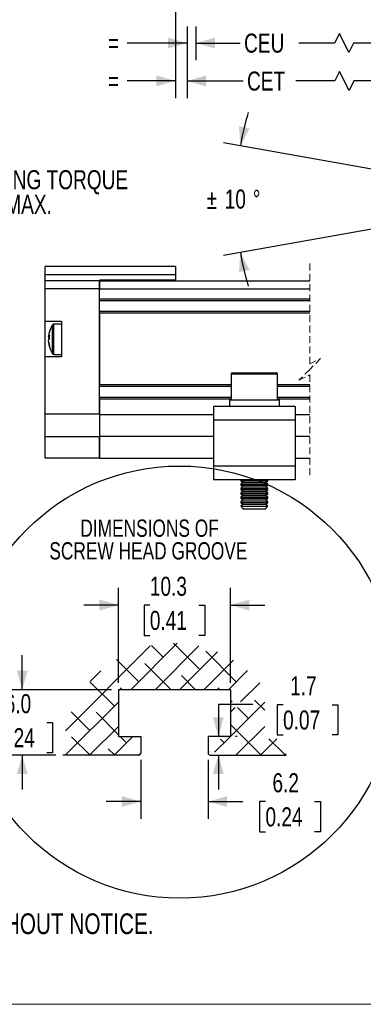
# Model space of a CAD drawing. Header units: millimetres. Extents: x 0 to 432, y 0 to 279.
# Tile 5 of 13: x 120 to 184, y 0 to 181. Entities that reach past the tile are written whole.
import ezdxf

# ---------------------------------------------------------------- set-up
doc = ezdxf.new("R2010")
doc.units = ezdxf.units.MM
doc.linetypes.add('HIDDEN', pattern=[1.905, 1.27, -0.635])
doc.layers.add('DIMENSIONS', color=140, linetype='Continuous', lineweight=25)
doc.layers.add('TEXT', color=140, linetype='Continuous', lineweight=25)
doc.styles.add('SLDTEXTSTYLE0', font='TXT', dxfattribs={"width": 0.75})
doc.dimstyles.new('SLDDIMSTYLE0', dxfattribs={"dimtxt": 3.5, "dimasz": 3.5, "dimexe": 0, "dimexo": 0.0625, "dimgap": 0.875, "dimtad": 0, "dimtih": 1, "dimtoh": 1, "dimdec": 1, "dimrnd": 1e-09, "dimzin": 12, "dimdsep": 46, "dimtxsty": 'SLDTEXTSTYLE0', "dimsah": 1, "dimcen": 0.09, "dimadec": 0, "dimazin": 3, "dimtfac": 1, "dimtdec": 1, "dimtofl": 0, "dimtmove": 0, "dimatfit": 3, "dimfxl": 0, "dimfrac": 2, "dimtolj": 1, "dimtzin": 12, "dimarcsym": 0})
doc.dimstyles.new('SLDDIMSTYLE1', dxfattribs={"dimtxt": 3.5, "dimasz": 3.5, "dimexe": 0, "dimexo": 0.0625, "dimgap": 0.875, "dimtad": 0, "dimtih": 1, "dimtoh": 1, "dimdec": 4, "dimzin": 12, "dimdsep": 46, "dimtxsty": 'SLDTEXTSTYLE0', "dimsah": 1, "dimcen": 0.09, "dimadec": 0, "dimazin": 3, "dimtfac": 1, "dimtdec": 0, "dimtofl": 0, "dimtmove": 0, "dimatfit": 3, "dimfxl": 0, "dimfrac": 2, "dimtolj": 1, "dimtzin": 12, "dimarcsym": 0})
doc.dimstyles.new('SLDDIMSTYLE2', dxfattribs={"dimtxt": 3.5, "dimasz": 3.5, "dimexe": 0, "dimexo": 0.0625, "dimgap": 0.875, "dimtad": 0, "dimtih": 1, "dimtoh": 1, "dimdec": 1, "dimrnd": 1e-09, "dimzin": 12, "dimdsep": 46, "dimtxsty": 'SLDTEXTSTYLE0', "dimsah": 1, "dimcen": 0.09, "dimadec": 0, "dimazin": 3, "dimtfac": 1, "dimtdec": 1, "dimtmove": 0, "dimatfit": 0, "dimfxl": 0, "dimfrac": 2, "dimtolj": 1, "dimtzin": 12, "dimarcsym": 0})
doc.dimstyles.new('SLDDIMSTYLE7', dxfattribs={"dimtxt": 3.5, "dimasz": 3.5, "dimexe": 0, "dimexo": 0.0625, "dimgap": 0.875, "dimtad": 0, "dimtih": 1, "dimtoh": 1, "dimdec": 1, "dimlfac": 0.5, "dimrnd": 1e-09, "dimzin": 12, "dimdsep": 46, "dimtxsty": 'SLDTEXTSTYLE0', "dimsah": 1, "dimcen": 0.09, "dimadec": 0, "dimazin": 3, "dimtfac": 1, "dimtdec": 1, "dimtmove": 0, "dimatfit": 0, "dimfxl": 0, "dimfrac": 2, "dimtolj": 1, "dimtzin": 12, "dimarcsym": 0})
doc.dimstyles.new('SLDDIMSTYLE8', dxfattribs={"dimtxt": 3.5, "dimasz": 3.5, "dimexe": 0, "dimexo": 0.0625, "dimgap": 0.875, "dimtad": 0, "dimtih": 1, "dimtoh": 1, "dimdec": 1, "dimlfac": 0.5, "dimrnd": 1e-09, "dimzin": 4, "dimdsep": 46, "dimtxsty": 'SLDTEXTSTYLE0', "dimsah": 1, "dimcen": 0.09, "dimadec": 0, "dimazin": 1, "dimtfac": 1, "dimtdec": 1, "dimtmove": 0, "dimatfit": 0, "dimfxl": 0, "dimfrac": 2, "dimtolj": 1, "dimtzin": 12, "dimarcsym": 0})

# ---------------------------------------------------------------- blocks, each defined once
blk = doc.blocks.new('SW_NOTE_0_5')
at = {"layer": 'TEXT', "color": 0, "char_height": 3.81, "attachment_point": 1, "style": 'SLDTEXTSTYLE0'}
for s, insert in [('NOTES:', (0, 4.91)), ('1. DIMENSIONS CAN BE CHANGED BY MANUFACTURER WITHOUT NOTICE.', (2.86, -4.94)), ('2. DIMENSIONS DO NOT IMPLY TOLERANCE.', (2.86, -14.79))]:
    blk.add_mtext(s, dxfattribs=dict(at, insert=insert))
blk = doc.blocks.new('_D_3')
at = {"layer": 'DIMENSIONS'}
for p, q in [((187.68, 153.12), (157.97, 158.36)), ((187.68, 142.91), (157.97, 137.67))]:
    blk.add_line(p, q, dxfattribs=at)
for start, end in [(163.5581, 170), (190, 196.4419)]:
    blk.add_arc((216.65, 148.01), 56.41, start, end, dxfattribs=at)
for points in [[(161.1, 157.81), (162.79, 161.03), (160.83, 161.44)], [(161.1, 138.22), (160.83, 134.59), (162.79, 135)]]:
    blk.add_solid(points, dxfattribs=at)
at = {"layer": 'DIMENSIONS', "char_height": 3.5, "attachment_point": 1, "style": 'SLDTEXTSTYLE0'}
for s, insert in [('%%p', (154.88, 149.72)), ('10', (158.21, 149.78)), ('%%d', (163.38, 149.72))]:
    blk.add_mtext(s, dxfattribs=dict(at, insert=insert))
blk = doc.blocks.new('_D_7')
at = {"layer": 'DIMENSIONS'}
for p, q in [((152.92, 179.74), (152.92, 173.54)), ((214.97, 179.74), (214.97, 173.54)), ((179.32, 178.46), (178.44, 176.71)), ((181.07, 174.96), (179.32, 178.46)), ((152.92, 176.71), (161.07, 176.71)), ((178.44, 176.71), (171.85, 176.71)), ((181.94, 176.71), (181.07, 174.96)), ((214.97, 176.71), (181.94, 176.71))]:
    blk.add_line(p, q, dxfattribs=at)
for points in [[(152.92, 176.71), (156.42, 175.71), (156.42, 177.71)], [(214.97, 176.71), (211.47, 177.71), (211.47, 175.71)]]:
    blk.add_solid(points, dxfattribs=at)
at = {"layer": 'DIMENSIONS', "insert": (161.78, 178.45), "char_height": 3.5, "attachment_point": 1, "style": 'SLDTEXTSTYLE0'}
blk.add_mtext('CEU', dxfattribs=at)
blk = doc.blocks.new('_D_8')
at = {"layer": 'DIMENSIONS'}
for p, q in [((151.28, 179.74), (151.28, 166.57)), ((216.92, 179.74), (216.92, 166.57)), ((179.34, 171.5), (178.47, 169.75)), ((181.09, 168), (179.34, 171.5)), ((151.28, 169.75), (161.61, 169.75)), ((178.47, 169.75), (171.31, 169.75)), ((181.97, 169.75), (181.09, 168)), ((216.92, 169.75), (181.97, 169.75))]:
    blk.add_line(p, q, dxfattribs=at)
for points in [[(151.28, 169.75), (154.78, 168.75), (154.78, 170.75)], [(216.92, 169.75), (213.42, 170.75), (213.42, 168.75)]]:
    blk.add_solid(points, dxfattribs=at)
at = {"layer": 'DIMENSIONS', "insert": (162.32, 171.48), "char_height": 3.5, "attachment_point": 1, "style": 'SLDTEXTSTYLE0'}
blk.add_mtext('CET', dxfattribs=at)
blk = doc.blocks.new('_D_9')
at = {"layer": 'DIMENSIONS'}
for p, q in [((149.16, 200.89), (149.16, 166.57)), ((151.28, 179.74), (151.28, 166.57)), ((149.16, 169.75), (140.26, 169.75)), ((151.28, 169.75), (157.63, 169.75))]:
    blk.add_line(p, q, dxfattribs=at)
for points in [[(149.16, 169.75), (145.66, 170.75), (145.66, 168.75)], [(151.28, 169.75), (154.78, 168.75), (154.78, 170.75)]]:
    blk.add_solid(points, dxfattribs=at)
at = {"layer": 'DIMENSIONS', "insert": (136.72, 171.48), "char_height": 3.5, "attachment_point": 1, "style": 'SLDTEXTSTYLE0'}
blk.add_mtext('=', dxfattribs=at)
blk = doc.blocks.new('_D_11')
at = {"layer": 'DIMENSIONS'}
for p, q in [((151.28, 179.74), (151.28, 173.54)), ((152.92, 179.74), (152.92, 173.54)), ((151.28, 176.71), (140.26, 176.71)), ((152.92, 176.71), (159.27, 176.71))]:
    blk.add_line(p, q, dxfattribs=at)
for points in [[(151.28, 176.71), (147.78, 177.71), (147.78, 175.71)], [(152.92, 176.71), (156.42, 175.71), (156.42, 177.71)]]:
    blk.add_solid(points, dxfattribs=at)
at = {"layer": 'DIMENSIONS', "insert": (136.72, 178.45), "char_height": 3.5, "attachment_point": 1, "style": 'SLDTEXTSTYLE0'}
blk.add_mtext('=', dxfattribs=at)
blk = doc.blocks.new('SW_NOTE_0_7')
at = {"layer": 'TEXT', "color": 0, "char_height": 3.5, "attachment_point": 1, "style": 'SLDTEXTSTYLE0'}
for s, insert in [('TIGHTENING TORQUE', (0.59, 4.06)), ('240N.cm MAX.', (0.59, -0.47))]:
    blk.add_mtext(s, dxfattribs=dict(at, insert=insert))
blk = doc.blocks.new('SW_HATCH_0')
at = {"color": 0, "linetype": 'Continuous'}
for p, q in [((-4.59, -9.08), (11.01, 6.52)), ((7.43, -1.55), (15.98, 7)), ((13.39, 4.41), (11.22, 6.57)), ((11.92, -1.55), (19.98, 6.51)), ((20.12, 2.16), (15.27, 7.01)), ((26.86, -0.08), (21.24, 5.53)), ((8.9, -0.08), (4.79, 4.02)), ((16.41, -1.55), (23.38, 5.42)), ((20.9, -1.55), (26.35, 3.9)), ((0, 0), (1.91, 1.91)), ((14.86, -1.55), (10.02, 3.28)), ((25.39, -1.55), (28.93, 1.99)), ((19.35, -1.55), (16.75, 1.04)), ((4.41, -4.57), (-0.08, -0.09)), ((5.88, -1.55), (5.53, -1.21)), ((23.84, -1.55), (23.49, -1.21)), ((27.64, -3.79), (31.16, -0.27)), ((26.07, -3.79), (25.76, -3.48)), ((32.08, -5.31), (30.22, -3.45)), ((-4.57, -13.55), (5.16, -3.82)), ((25.3, -10.62), (32.08, -3.84)), ((25.76, -5.67), (26.64, -4.79)), ((29.1, -6.82), (27.07, -4.79)), ((-0.08, -9.06), (-3.51, -5.64)), ((5.16, -9.82), (1.04, -5.7)), ((-0.08, -13.55), (5.16, -8.31)), ((31.35, -13.55), (25.76, -7.97)), ((26.86, -13.55), (32.08, -8.33)), ((-0.08, -13.55), (-3.45, -10.19)), ((4.41, -13.55), (7.81, -10.15)), ((6.65, -11.31), (5.5, -10.15)), ((22.87, -13.05), (25.27, -10.65)), ((24.61, -11.31), (23.96, -10.65)), ((31.35, -13.55), (34.32, -10.58)), ((35.84, -13.55), (32.87, -10.58)), ((4.41, -13.55), (3.28, -12.43)), ((-4.57, -13.55), (-4.59, -13.54)), ((8.9, -13.55), (9.26, -13.19)), ((21.87, -13.05), (21.66, -12.85)), ((35.84, -13.55), (36.03, -13.36))]:
    blk.add_line(p, q, dxfattribs=at)
blk = doc.blocks.new('_D_30')
at = {"layer": 'DIMENSIONS'}
for p, q in [((142.76, 44.96), (142.76, 34.11)), ((155.16, 44.96), (155.16, 34.11)), ((142.76, 37.28), (136.41, 37.28)), ((155.16, 37.28), (161.57, 37.28)), ((165.71, 37.26), (164.64, 37.26)), ((164.64, 37.26), (164.64, 31.7)), ((174.76, 37.26), (175.83, 37.26)), ((175.83, 37.26), (175.83, 31.7)), ((164.64, 31.7), (165.71, 31.7)), ((175.83, 31.7), (174.76, 31.7))]:
    blk.add_line(p, q, dxfattribs=at)
for points in [[(142.76, 37.28), (139.26, 38.28), (139.26, 36.28)], [(155.16, 37.28), (158.66, 36.28), (158.66, 38.28)]]:
    blk.add_solid(points, dxfattribs=at)
at = {"layer": 'DIMENSIONS', "char_height": 3.5, "attachment_point": 1, "style": 'SLDTEXTSTYLE0'}
for s, insert in [('6.2', (167, 42.48)), ('0.24', (165.71, 36.21))]:
    blk.add_mtext(s, dxfattribs=dict(at, insert=insert))
blk = doc.blocks.new('_D_31')
at = {"layer": 'DIMENSIONS'}
for p, q in [((163.39, 55.09), (157.04, 55.09)), ((157.04, 55.09), (157.04, 49.23)), ((168.95, 55.06), (167.88, 55.06)), ((167.88, 55.06), (167.88, 49.51)), ((178, 55.06), (179.06, 55.06)), ((179.06, 55.06), (179.06, 49.51)), ((160.53, 49.23), (160.21, 49.23)), ((167.88, 49.51), (168.95, 49.51)), ((179.06, 49.51), (178, 49.51)), ((157.04, 45.83), (157.04, 39.48))]:
    blk.add_line(p, q, dxfattribs=at)
for points in [[(157.04, 49.23), (158.04, 52.73), (156.04, 52.73)], [(157.04, 45.83), (156.04, 42.33), (158.04, 42.33)]]:
    blk.add_solid(points, dxfattribs=at)
at = {"layer": 'DIMENSIONS', "char_height": 3.5, "attachment_point": 1, "style": 'SLDTEXTSTYLE0'}
for s, insert in [('1.7', (170.24, 60.29)), ('0.07', (168.95, 54.02))]:
    blk.add_mtext(s, dxfattribs=dict(at, insert=insert))
blk = doc.blocks.new('_D_32')
at = {"layer": 'DIMENSIONS'}
for p, q in [((138.66, 59.1), (138.66, 76.58)), ((159.26, 59.1), (159.26, 76.58)), ((138.66, 73.4), (132.31, 73.4)), ((144.43, 73.37), (143.36, 73.37)), ((143.36, 73.37), (143.36, 67.82)), ((153.48, 73.37), (154.55, 73.37)), ((154.55, 73.37), (154.55, 67.82)), ((159.26, 73.4), (165.61, 73.4)), ((143.36, 67.82), (144.43, 67.82)), ((154.55, 67.82), (153.48, 67.82))]:
    blk.add_line(p, q, dxfattribs=at)
for points in [[(138.66, 73.4), (135.16, 74.4), (135.16, 72.4)], [(159.26, 73.4), (162.76, 72.4), (162.76, 74.4)]]:
    blk.add_solid(points, dxfattribs=at)
at = {"layer": 'DIMENSIONS', "char_height": 3.5, "attachment_point": 1, "style": 'SLDTEXTSTYLE0'}
for s, insert in [('10.3', (144.43, 78.6)), ('0.41', (144.43, 72.33))]:
    blk.add_mtext(s, dxfattribs=dict(at, insert=insert))
blk = doc.blocks.new('_D_33')
at = {"layer": 'DIMENSIONS'}
for p, q in [((120.95, 57.83), (120.95, 64.18)), ((137.39, 57.83), (117.78, 57.83)), ((116.43, 51.8), (115.36, 51.8)), ((115.36, 51.8), (115.36, 46.24)), ((125.48, 51.8), (126.55, 51.8)), ((126.55, 51.8), (126.55, 46.24)), ((115.36, 46.24), (116.43, 46.24)), ((127.12, 45.83), (117.78, 45.83)), ((120.95, 45.83), (120.95, 39.48)), ((126.55, 46.24), (125.48, 46.24))]:
    blk.add_line(p, q, dxfattribs=at)
for points in [[(120.95, 57.83), (121.95, 61.33), (119.95, 61.33)], [(120.95, 45.83), (119.95, 42.33), (121.95, 42.33)]]:
    blk.add_solid(points, dxfattribs=at)
at = {"layer": 'DIMENSIONS', "char_height": 3.5, "attachment_point": 1, "style": 'SLDTEXTSTYLE0'}
for s, insert in [('6.0', (117.72, 57.02)), ('0.24', (116.43, 50.76))]:
    blk.add_mtext(s, dxfattribs=dict(at, insert=insert))
blk = doc.blocks.new('SW_NOTE_0_12')
at = {"layer": 'TEXT', "color": 0, "char_height": 3.175, "attachment_point": 2, "style": 'SLDTEXTSTYLE0'}
for s, insert in [('DIMENSIONS OF', (16.02, 4.09)), ('SCREW HEAD GROOVE', (15.8, -0.08))]:
    blk.add_mtext(s, dxfattribs=dict(at, insert=insert))

msp = doc.modelspace()

# ---------------------------------------------------------------- linework, layer by layer
at = {"color": 7, "linetype": 'HIDDEN', "lineweight": 18}
for p, q in [((173.86225, 136.18982), (173.86225, 117.71482)), ((173.86225, 117.71482), (175.86225, 118.71482)), ((175.86225, 118.71482), (173.86225, 116.71482)), ((173.86225, 116.71482), (171.86225, 114.71482)), ((171.86225, 114.71482), (173.86225, 115.71482)), ((173.86225, 115.71482), (173.86225, 97.23982))]:
    msp.add_line(p, q, dxfattribs=at)
for p, q in [((149.15634, 135.61482), (125.15634, 135.61482)), ((125.15634, 134.11482), (125.15634, 135.61482)), ((149.15634, 134.11482), (125.15634, 134.11482)), ((125.15634, 133.01482), (125.15634, 134.11482)), ((149.15634, 135.61482), (149.15634, 134.11482)), ((149.15634, 134.11482), (149.15634, 133.11482)), ((135.15632, 133.01482), (125.15634, 133.01482)), ((125.15634, 131.51482), (125.15634, 133.01482)), ((149.15634, 133.11482), (135.15632, 133.11482)), ((135.15632, 133.01482), (135.15632, 133.11482)), ((135.15632, 131.51482), (135.15632, 133.01482)), ((135.15632, 133.01482), (135.15632, 131.51482)), ((135.15632, 133.01482), (173.86225, 133.01482)), ((136.65633, 133.11482), (136.65633, 133.01482)), ((139.65632, 133.11482), (139.65632, 133.01482)), ((144.65633, 133.01482), (144.65633, 133.11482)), ((135.15632, 131.51482), (125.15634, 131.51482)), ((125.15634, 125.51482), (125.15634, 131.51482)), ((135.15632, 108.51482), (135.15632, 131.51482)), ((135.15632, 129.71482), (135.15632, 131.51482)), ((135.15632, 131.51482), (173.86225, 131.51482)), ((135.15632, 129.71482), (173.86225, 129.71482)), ((135.15632, 129.41482), (173.86225, 129.41482)), ((135.15632, 127.41482), (173.86225, 127.41482)), ((135.15632, 127.11482), (135.15632, 113.91482)), ((135.15632, 127.11482), (173.86225, 127.11482)), ((128.15633, 125.51482), (125.15634, 125.51482)), ((125.15634, 119.01482), (125.15634, 125.51482)), ((126.5317, 123.07424), (126.5317, 124.93924)), ((128.15633, 125.06482), (126.75984, 125.06482)), ((126.75984, 123.11225), (126.75984, 125.06482)), ((128.15633, 125.51482), (128.15633, 119.01482)), ((126.75984, 119.46482), (126.75984, 123.11225)), ((125.80213, 122.7884), (125.80213, 122.91508)), ((125.80213, 122.7884), (125.94421, 122.78478)), ((125.80213, 122.69112), (125.80213, 122.44655)), ((125.80213, 122.69112), (125.94421, 122.67974)), ((125.94421, 122.45016), (125.80213, 122.44655)), ((125.80213, 121.83853), (125.80213, 122.0831)), ((125.80213, 121.74125), (125.80213, 121.61457)), ((126.5317, 119.5904), (126.5317, 123.07424)), ((125.15634, 108.51482), (125.15634, 119.01482)), ((128.15633, 119.01482), (125.15634, 119.01482)), ((126.75984, 119.46482), (128.15633, 119.46482)), ((159.41486, 115.86482), (159.41486, 111.11482)), ((163.66487, 115.86482), (159.41486, 115.86482)), ((159.66486, 116.11482), (163.66487, 116.11482)), ((163.66487, 116.11482), (167.66486, 116.11482)), ((167.91486, 115.86482), (163.66487, 115.86482)), ((167.91486, 111.11482), (167.91486, 115.86482)), ((135.15632, 113.91482), (159.41486, 113.91482)), ((135.15632, 113.61482), (159.41486, 113.61482)), ((167.91486, 113.91482), (173.86225, 113.91482)), ((167.91486, 113.61482), (173.86225, 113.61482)), ((135.15632, 111.61482), (159.41486, 111.61482)), ((135.15632, 111.31482), (159.41486, 111.31482)), ((135.15632, 111.31482), (135.15632, 108.41482)), ((159.06486, 111.11482), (159.06486, 109.91482)), ((159.06486, 111.11482), (168.25506, 111.11482)), ((167.91486, 111.61482), (173.86225, 111.61482)), ((167.91486, 111.31482), (173.86225, 111.31482)), ((168.25506, 111.11482), (168.25506, 109.91482)), ((156.16486, 109.91482), (156.16486, 107.41482)), ((171.16486, 109.91482), (156.16486, 109.91482)), ((171.16486, 109.91482), (171.16486, 107.41482)), ((135.15632, 108.51482), (125.15634, 108.51482)), ((125.15634, 104.31482), (125.15634, 108.51482)), ((135.15632, 108.41482), (135.15632, 104.41482)), ((135.15632, 108.41482), (156.16486, 108.41482)), ((156.16486, 107.41482), (156.16486, 98.91482)), ((171.16486, 107.41482), (156.16486, 107.41482)), ((171.16486, 108.41482), (173.86225, 108.41482)), ((171.16486, 107.41482), (171.16486, 98.91482)), ((135.15632, 104.31482), (125.15634, 104.31482)), ((125.15634, 100.41482), (125.15634, 104.31482)), ((135.15632, 100.41482), (135.15632, 104.41482)), ((135.15632, 104.41482), (156.16486, 104.41482)), ((135.15632, 104.31482), (135.15632, 100.41482)), ((171.16486, 104.41482), (173.86225, 104.41482)), ((135.15632, 100.41482), (125.15634, 100.41482)), ((135.15632, 100.41482), (156.16486, 100.41482)), ((171.16486, 100.41482), (173.86225, 100.41482)), ((171.16486, 98.91482), (156.16486, 98.91482)), ((156.16486, 98.91482), (156.16486, 96.41482)), ((171.16486, 98.91482), (171.16486, 96.41482)), ((171.16486, 96.41482), (156.16486, 96.41482)), ((161.18141, 96.41482), (161.16485, 96.40323)), ((161.16485, 96.40323), (161.16485, 96.22641)), ((161.16485, 96.40323), (166.16486, 96.40323)), ((161.16485, 96.22641), (161.60986, 95.91482)), ((161.16485, 96.22641), (166.16486, 96.22641)), ((165.71986, 95.91482), (166.16486, 96.22641)), ((166.16486, 96.40323), (166.14831, 96.41482)), ((166.16486, 96.22641), (166.16486, 96.40323)), ((161.60986, 95.91482), (161.16485, 95.60323)), ((161.16485, 95.60323), (161.16485, 95.42642)), ((161.16485, 95.60323), (166.16486, 95.60323)), ((161.16485, 95.42642), (161.60986, 95.11482)), ((161.16485, 95.42642), (166.16486, 95.42642)), ((161.60986, 95.11482), (161.16485, 94.80323)), ((161.16485, 94.80323), (161.16485, 94.62641)), ((161.16485, 94.80323), (166.16486, 94.80323)), ((161.16485, 94.62641), (161.60986, 94.31482)), ((161.16485, 94.62641), (166.16486, 94.62641)), ((161.60986, 94.31482), (161.16485, 94.00323)), ((161.60986, 95.91482), (165.71986, 95.91482)), ((161.60986, 95.11482), (165.71986, 95.11482)), ((161.60986, 94.31482), (165.71986, 94.31482)), ((166.16486, 95.60323), (165.71986, 95.91482)), ((165.71986, 95.11482), (166.16486, 95.42642)), ((166.16486, 94.80323), (165.71986, 95.11482)), ((165.71986, 94.31482), (166.16486, 94.62641)), ((166.16486, 94.00323), (165.71986, 94.31482)), ((166.16486, 95.42642), (166.16486, 95.60323)), ((166.16486, 94.62641), (166.16486, 94.80323)), ((161.16485, 94.00323), (161.16485, 93.82641)), ((161.16485, 94.00323), (166.16486, 94.00323)), ((161.16485, 93.82641), (161.60986, 93.51482)), ((161.16485, 93.82641), (166.16486, 93.82641)), ((161.60986, 93.51482), (161.16485, 93.20323)), ((161.16485, 93.20323), (161.16485, 93.02641)), ((161.16485, 93.20323), (166.16486, 93.20323)), ((161.16485, 93.02641), (161.60986, 92.71482)), ((161.16485, 93.02641), (166.16486, 93.02641)), ((161.60986, 92.71482), (161.16485, 92.40323)), ((161.16485, 92.40323), (161.16485, 92.22641)), ((161.16485, 92.40323), (166.16486, 92.40323)), ((161.60986, 93.51482), (165.71986, 93.51482)), ((161.60986, 92.71482), (165.71986, 92.71482)), ((165.71986, 93.51482), (166.16486, 93.82641)), ((166.16486, 93.20323), (165.71986, 93.51482)), ((165.71986, 92.71482), (166.16486, 93.02641)), ((166.16486, 92.40323), (165.71986, 92.71482)), ((166.16486, 93.82641), (166.16486, 94.00323)), ((166.16486, 93.02641), (166.16486, 93.20323)), ((166.16486, 92.22641), (166.16486, 92.40323)), ((161.16485, 92.22641), (161.60986, 91.91482)), ((161.16485, 92.22641), (166.16486, 92.22641)), ((161.60986, 91.91482), (161.16485, 91.60323)), ((161.16485, 91.60323), (161.16485, 91.55982)), ((161.16485, 91.60323), (166.16486, 91.60323)), ((161.16485, 91.55982), (161.60986, 91.11482)), ((161.16485, 91.55982), (163.66487, 91.55982)), ((161.60986, 91.91482), (165.71986, 91.91482)), ((161.60986, 91.11482), (163.66487, 91.11482)), ((163.66487, 91.55982), (166.16486, 91.55982)), ((163.66487, 91.11482), (165.71986, 91.11482)), ((165.71986, 91.91482), (166.16486, 92.22641)), ((166.16486, 91.60323), (165.71986, 91.91482)), ((165.71986, 91.11482), (166.16486, 91.55982)), ((166.16486, 91.55982), (166.16486, 91.60323)), ((159.25621, 57.82726), (138.65621, 57.82726)), ((138.65621, 57.82726), (138.65621, 49.22726)), ((159.25621, 57.82726), (159.25621, 49.22726)), ((138.65621, 49.22726), (142.75621, 49.22726)), ((142.75621, 49.22726), (142.75621, 46.22726)), ((155.15621, 49.22726), (155.15621, 46.22726)), ((159.25621, 49.22726), (155.15621, 49.22726)), ((142.35621, 45.82726), (128.39175, 45.82726)), ((155.55621, 45.82726), (169.52068, 45.82726))]:
    msp.add_line(p, q)
at = {"color": 7, "linetype": 'Continuous', "lineweight": 18}
msp.add_line((0, 0), (431.8, 0), dxfattribs=at)
at = {"flags": 128}
msp.add_lwpolyline([(125.81493, 122.789), (125.81372, 122.78048), (125.80213, 122.69112)], dxfattribs=at)
for centre, radius, start, end in [((130.75618, 122.26493), 4.99982, 147.6640599, 165.8480706), ((126.75985, 124.7948), 0.27002, 90.0009742, 147.6615487), ((130.32383, 122.37378), 4.55399, 164.0937018, 173.173559), ((126.47251, 122.52119), 0.72167, 137.0586779, 158.2687463), ((126.44602, 122.70029), 0.69209, 201.5083689, 218.9917244), ((126.47253, 121.81589), 0.72169, 137.0589575, 158.2684667), ((130.32393, 122.37984), 4.55409, 186.8264996, 195.9061822), ((130.32383, 122.15587), 4.55399, 186.8264411, 195.9062991), ((130.90494, 122.66019), 4.97325, 175.9338151, 184.0661849), ((130.75621, 122.26473), 4.99985, 194.1519615, 212.3358604), ((126.43856, 121.01976), 0.50687, 167.2367032, 192.7632968), ((126.75985, 119.73484), 0.27002, 212.3384513, 269.9990258), ((159.66486, 115.86482), 0.25, 90.0009747, 179.9997724), ((167.66486, 115.86482), 0.25, 0.0002276, 89.9990253), ((142.35621, 46.22726), 0.4, 269.999835, 0.0000983), ((155.55621, 46.22726), 0.4, 179.9999017, 270.000165)]:
    msp.add_arc(centre, radius, start, end)
at = {"layer": 'DIMENSIONS'}
msp.add_circle((149.92634, 59.23305), 39.72538, dxfattribs=at)

# ---------------------------------------------------------------- block references
at = {"color": 7, "linetype": 'Continuous'}
msp.add_blockref('SW_HATCH_0', (133.49124, 59.38204), dxfattribs=at)
at = {"layer": 'TEXT'}
for name, p in [('SW_NOTE_0_7', (102.21676, 149.28195)), ('SW_NOTE_0_12', (128.36672, 85.02893)), ('SW_NOTE_0_5', (3.63472, 21.65535))]:
    msp.add_blockref(name, p, dxfattribs=at)

# ---------------------------------------------------------------- dimensions: what is measured, and where the dimension line sits
at = {"layer": 'DIMENSIONS'}
for base, p1, p2, text, dimstyle, picture, middle in [((149.15633, 169.74986), (151.28286, 181.00893), (149.15633, 202.15624), '=', 'SLDDIMSTYLE2', '_D_9', (138.1302, 169.74986)), ((151.28286, 176.71271), (152.91916, 181.00893), (151.28286, 181.00893), '=', 'SLDDIMSTYLE2', '_D_11', (138.1302, 176.71271)), ((216.92108, 169.74986), (151.28286, 181.00893), (216.92108, 181.00893), 'CET', 'SLDDIMSTYLE0', '_D_8', (166.46096, 169.74986)), ((214.96515, 176.71271), (152.91916, 181.00893), (214.96515, 181.00893), 'CEU', 'SLDDIMSTYLE0', '_D_7', (166.46096, 176.71271))]:
    dim = msp.add_linear_dim(base=base, p1=p1, p2=p2, text=text, dimstyle=dimstyle, dxfattribs=at)
    dim.commit()
    dim.dimension.update_dxf_attribs({"geometry": picture, "text_midpoint": middle, "dimtype": 160})
dim = msp.add_angular_dim_2l(base=(161.73603, 160.91614), line1=((188.93552, 152.90176), (216.65072, 148.01482)), line2=((188.93552, 143.12788), (216.65072, 148.01482)), text='%%p10%%d', dimstyle='SLDDIMSTYLE1', dxfattribs=at)
dim.commit()
dim.dimension.update_dxf_attribs({"geometry": '_D_3', "text_midpoint": (160.24091, 148.01482), "dimtype": 162})
for base, p1, p2, picture, middle in [((159.25621, 73.40103), (138.65621, 57.82726), (159.25621, 57.82726), '_D_32', (148.95621, 73.40103)), ((142.75621, 37.28457), (155.15621, 46.22726), (142.75621, 46.22726), '_D_30', (170.23496, 37.28457))]:
    dim = msp.add_linear_dim(base=base, p1=p1, p2=p2, dimstyle='SLDDIMSTYLE7', dxfattribs=at)
    dim.commit()
    dim.dimension.update_dxf_attribs({"geometry": picture, "text_midpoint": middle, "dimtype": 160})
for base, p1, p2, dimstyle, picture, middle in [((120.95398, 57.82726), (128.39175, 45.82726), (138.65621, 57.82726), 'SLDDIMSTYLE8', '_D_33', (120.95398, 51.82726)), ((157.03879, 45.82726), (155.15621, 49.22726), (155.55621, 45.82726), 'SLDDIMSTYLE7', '_D_31', (157.03879, 55.09134))]:
    dim = msp.add_linear_dim(base=base, p1=p1, p2=p2, angle=90, dimstyle=dimstyle, dxfattribs=at)
    dim.commit()
    dim.dimension.update_dxf_attribs({"geometry": picture, "text_midpoint": middle, "dimtype": 160})

doc.saveas('drawing.dxf')
